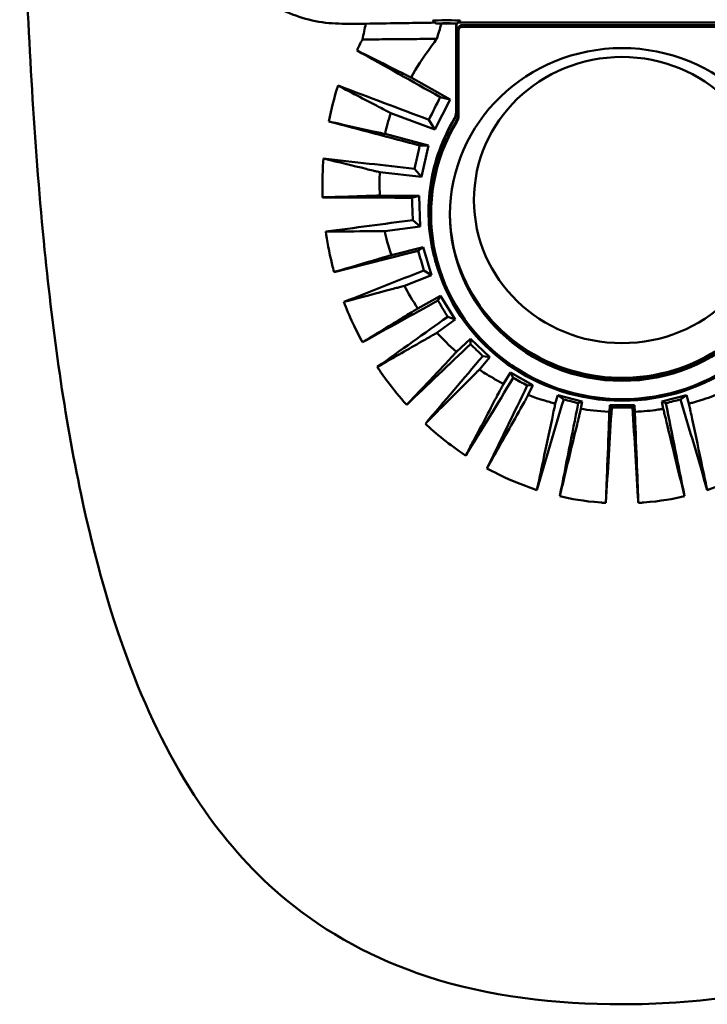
# Model space of a CAD drawing. Header units: millimetres. Extents: x 393 to 1646, y 325 to 1077.
# Tile 3 of 10: x 1110 to 1210, y 391 to 534. Entities that reach past the tile are written whole.
import ezdxf

# ---------------------------------------------------------------- set-up
doc = ezdxf.new("R2010")
doc.units = ezdxf.units.MM
doc.header["$LTSCALE"] = 4
doc.layers.add('Visibile (ISO)', color=7, linetype='Continuous', lineweight=50)

msp = doc.modelspace()

# ---------------------------------------------------------------- linework, layer by layer
at = {"layer": 'Visibile (ISO)'}
for p, q in [((1160.053, 533.332), (1156.607, 533.332)), ((1170.238, 533.367), (1173.321, 533.367)), ((1173.321, 533.356), (1170.238, 533.356)), ((1173.168, 533.349), (1173.164, 520.526)), ((1173.248, 533.352), (1173.245, 520.51)), ((1221.106, 533.484), (1173.452, 533.485)), ((1173.529, 532.649), (1173.529, 532.395)), ((1173.529, 532.395), (1173.529, 520.014)), ((1174.029, 533.133), (1220.529, 533.133)), ((1220.529, 532.879), (1174.029, 532.879)), ((1172.308, 522.322), (1166.634, 525.511)), ((1170.084, 517.94), (1172.308, 522.322)), ((1172.308, 522.322), (1170.86, 522.664)), ((1163.68, 520.336), (1170.084, 517.94)), ((1170.084, 517.94), (1169.213, 519.374)), ((1169.137, 515.641), (1162.844, 517.301)), ((1169.137, 515.641), (1167.873, 515.638)), ((1168.124, 511.056), (1169.137, 515.641)), ((1162.084, 511.74), (1168.124, 511.056)), ((1168.124, 511.056), (1167.13, 512.239)), ((1167.782, 508.329), (1162.091, 508.354)), ((1167.782, 508.329), (1166.758, 508.036)), ((1167.951, 503.862), (1167.782, 508.329)), ((1169.529, 505.856), (1169.529, 505.603)), ((1162.793, 503.177), (1167.951, 503.862)), ((1167.951, 503.862), (1166.877, 504.791)), ((1168.378, 500.868), (1163.763, 499.694)), ((1168.378, 500.868), (1167.642, 500.345)), ((1169.611, 496.799), (1168.378, 500.868)), ((1165.663, 495.234), (1169.611, 496.799)), ((1169.611, 496.799), (1168.502, 497.476)), ((1170.916, 493.773), (1167.614, 491.955)), ((1170.916, 493.773), (1170.52, 493.084)), ((1173.039, 490.321), (1170.916, 493.773)), ((1170.389, 488.411), (1173.039, 490.321)), ((1173.039, 490.321), (1171.948, 490.744)), ((1175.24, 487.543), (1173.217, 485.625)), ((1175.24, 487.543), (1175.237, 486.77)), ((1178.047, 484.859), (1175.24, 487.543)), ((1176.545, 483.064), (1178.047, 484.859)), ((1178.047, 484.859), (1177.044, 485.032)), ((1181.055, 482.618), (1180.044, 480.99)), ((1184.334, 480.794), (1181.055, 482.618)), ((1181.055, 482.618), (1181.478, 481.866)), ((1184.334, 480.794), (1183.5, 480.737)), ((1183.657, 479.373), (1184.334, 480.794)), ((1187.948, 479.337), (1187.574, 478.12)), ((1191.498, 478.417), (1187.948, 479.337)), ((1187.948, 479.337), (1188.795, 478.727)), ((1191.498, 478.417), (1190.912, 478.176)), ((1191.293, 477.351), (1191.498, 478.417)), ((1206.61, 479.337), (1203.06, 478.417)), ((1203.06, 478.417), (1203.265, 477.351)), ((1203.06, 478.417), (1203.646, 478.176)), ((1206.61, 479.337), (1205.764, 478.727)), ((1206.985, 478.12), (1206.61, 479.337)), ((1195.495, 477.909), (1195.431, 476.934)), ((1199.064, 477.909), (1195.495, 477.909)), ((1195.495, 477.909), (1195.773, 477.555)), ((1195.773, 477.555), (1198.785, 477.555)), ((1199.064, 477.909), (1198.785, 477.555)), ((1199.127, 476.934), (1199.064, 477.909))]:
    msp.add_line(p, q, dxfattribs=at)
for centre, major_axis, ratio, start_param, end_param in [((1171.779, 533.791), (2, 0), 0.0174524, 0.1505683, 2.9910244), ((1171.779, 533.361), (-1.571, 0), 0.0174524, 3.3337853, 6.0909927), ((1171.779, 533.361), (1.571, 0), 0.0174524, 3.3337853, 6.0909927), ((1174.029, 532.649), (-0.5, 0), 0.9672427, 4.712389, 6.2831853), ((1174.029, 532.395), (-0.5, 0), 0.9672427, 4.712389, 6.2831853), ((1012.226, 594), (-604.848, 334.747), 0.0215179, 4.4589432, 4.4795934), ((1083.455, 594), (873.202, -332.968), 0.0421934, 4.8116706, 4.8268334), ((1145.734, 594), (-158.164, -334.209), 0.1454972, 1.4148967, 1.4249592), ((1171.529, 520.268), (2, 0), 0.9672427, 5.758629, 6.2831853), ((1171.529, 520.014), (2, 0), 0.9672427, 5.758629, 6.2831853), ((821.178, 594), (-1283.724, 334.795), 0.0091265, 4.4413047, 4.4519728), ((1197.279, 505.603), (-27.75, 0), 0.9672427, 5.758629, 9.9493343), ((1197.279, 505.856), (-27.75, 0), 0.9672427, 5.758629, 6.2831853), ((1136.138, 594), (62.736, 334.89), 0.1369206, 4.4914789, 4.5019288), ((814.44, 594), (2886.075, -332.493), 0.0141734, 4.8319185, 4.836532), ((1122.987, 594), (-23.227, 334.989), 0.1164755, 4.4347661, 4.4448015), ((1197.279, 505.856), (-25, 0), 0.9672427, 0.005249, 3.1363436), ((1523.784, 594), (-2463.056, -332.514), 0.0165384, 1.4179553, 1.4231479), ((1586.909, 594), (1331.143, 334.796), 0.0087741, 1.8890115, 1.8986807), ((1104.73, 594), (-111.264, 334.851), 0.0898748, 4.3902588, 4.3991903), ((1197.262, 506.121), (-25.08, 0), 0.9672427, 0.361618, 2.9042376), ((1304.502, 594), (-824.428, -333.02), 0.0441092, 1.3729593, 1.3872871), ((1197.279, 505.611), (-28, 0), 0.9672485, 0.2933583, 2.8482343), ((1197.279, 505.881), (-28, 0), 0.9672485, 0.2979831, 1.0559633), ((1385.795, 594), (617.468, 334.749), 0.0210009, 1.915509, 1.9345244), ((1077.884, 594), (-214.824, 334.729), 0.0626896, 4.3588475, 4.3661828), ((1253.527, 594), (-452.66, -333.772), 0.0633188, 1.3201314, 1.3431292), ((1317.382, 594), (361.78, 334.707), 0.0387493, 1.9384782, 1.9664315), ((1034.096, 594), (-358.645, 334.706), 0.0391114, 4.3391994, 4.3446819), ((1227.812, 594), (-271.88, -334.448), 0.0707123, 1.2656941, 1.2969115), ((1281.584, 594), (216.879, 334.728), 0.0622394, 1.9524167, 1.9884986), ((948.138, 594), (-611.108, 334.748), 0.0212585, 4.3287022, 4.3322837), ((1210.142, 594), (-153.411, -334.849), 0.0655453, 1.2174879, 1.2559198), ((1258.595, 594), (112.885, 334.848), 0.0893923, 1.9522029, 1.9944173), ((1195.444, 594), (-60.188, -334.986), 0.0500061, 1.1833934, 1.2267499), ((693.693, 594), (-1307.03, 334.796), 0.0089497, 4.3244329, 4.3261843), ((1700.865, 594), (1307.03, 334.796), 0.0089497, 1.957001, 1.9587524), ((1199.114, 594), (60.188, -334.986), 0.0500061, 5.0564354, 5.0997919), ((1135.963, 594), (-112.885, 334.848), 0.0893923, 4.288768, 4.3309824), ((1213.248, 594), (24.394, 334.999), 0.0285082, 1.9278778, 1.9724076), ((1181.311, 594), (-24.394, 334.999), 0.0285082, 4.3107777, 4.3553075)]:
    msp.add_ellipse(centre, major_axis=major_axis, ratio=ratio, start_param=start_param, end_param=end_param, dxfattribs=at)
for centre, major_axis in [((1197.279, 505.603), (-25, 0)), ((1197.262, 507.695), (21.5, 0))]:
    msp.add_ellipse(centre, major_axis=major_axis, ratio=0.9672427, dxfattribs=at)
for points, knots in [([(1197.279, 390.818), (1187.687, 390.818), (1177.85, 391.971), (1161.384, 397.329), (1154.332, 401.165), (1143.944, 409.743), (1139.997, 414.174), (1132.463, 424.924), (1129.15, 431.515), (1123.101, 446.82), (1120.64, 455.761), (1116.255, 476.41), (1114.616, 488.33), (1111.959, 514.882), (1111.119, 529.685), (1110, 560.929), (1109.779, 577.488), (1109.779, 594)], [0, 0, 0, 0, 2.8775619, 2.8775619, 5.3176285, 5.3176285, 7.2507016, 7.2507016, 9.6914423, 9.6914423, 12.7134606, 12.7134606, 16.5095808, 16.5095808, 21.0352562, 21.0352562, 25.9888147, 25.9888147, 25.9888147, 25.9888147]), ([(1284.779, 594), (1284.779, 576.732), (1284.539, 559.41), (1283.246, 525.423), (1282.204, 508.639), (1278.424, 476.781), (1275.782, 461.493), (1267.347, 434.912), (1261.904, 423.003), (1250.544, 409.861), (1247.174, 406.686), (1237.763, 399.752), (1231.054, 396.472), (1217.92, 392.549), (1211.496, 391.512), (1202.488, 390.9), (1199.882, 390.818), (1197.279, 390.818)], [0, 0, 0, 0, 5.1804353, 5.1804353, 10.3225287, 10.3225287, 15.2562276, 15.2562276, 19.5039907, 19.5039907, 21.0039604, 21.0039604, 23.2690895, 23.2690895, 25.2000106, 25.2000106, 25.9809707, 25.9809707, 25.9809707, 25.9809707]), ([(1136.664, 553.383), (1136.661, 552.127), (1136.778, 550.828), (1137.276, 548.242), (1137.658, 546.955), (1138.671, 544.486), (1139.302, 543.301), (1140.765, 541.109), (1141.596, 540.101), (1143.365, 538.322), (1144.362, 537.488), (1146.538, 536.015), (1147.716, 535.377), (1150.176, 534.352), (1151.461, 533.963), (1154.047, 533.453), (1155.348, 533.332), (1156.607, 533.332)], [3.0257953, 3.0257953, 3.0257953, 3.0257953, 3.4053987, 3.4053987, 3.7856008, 3.7856008, 4.165803, 4.165803, 4.5460051, 4.5460051, 4.9237932, 4.9237932, 5.3015812, 5.3015812, 5.6793692, 5.6793692, 6.0571411, 6.0571411, 6.0571411, 6.0571411]), ([(1160.053, 533.332), (1159.971, 532.948), (1159.889, 532.564), (1159.724, 531.797), (1159.641, 531.414), (1159.557, 531.031)], [-0.28726667, -0.28726667, -0.28726667, -0.28726667, -0.16751779, -0.16751779, -0.04798675, -0.04798675, -0.04798675, -0.04798675]), ([(1168.636, 533.466), (1167.341, 533.446), (1166.36, 533.431), (1163.221, 533.383), (1161.619, 533.357), (1160.053, 533.332)], [-1.2843625, -1.2843625, -1.2843625, -1.2843625, -0.6652732, -0.6652732, -0.0312634, -0.0312634, -0.0312634, -0.0312634]), ([(1170.103, 533.489), (1170.025, 533.487), (1169.947, 533.486), (1169.868, 533.485), (1169.417, 533.478), (1169.013, 533.472), (1168.636, 533.466)], [-1.49596029, -1.49596029, -1.49596029, -1.49596029, -1.464716, -1.464716, -1.464716, -1.28436247, -1.28436247, -1.28436247, -1.28436247]), ([(1159.557, 531.031), (1159.601, 531.032), (1159.645, 531.032), (1159.69, 531.033), (1160.896, 531.044), (1162.121, 531.056), (1165.427, 531.087), (1166.684, 531.099), (1167.9, 531.11)], [-0.0179847, -0.0179847, -0.0179847, -0.0179847, 0, 0, 0, 0.4921705, 0.4921705, 1.3339715, 1.3339715, 1.3339715, 1.3339715]), ([(1170.364, 531.132), (1170.125, 530.807), (1169.887, 530.481), (1168.232, 528.219), (1167.406, 526.94), (1166.634, 525.511)], [-2.13072954, -2.13072954, -2.13072954, -2.13072954, -1.99988264, -1.99988264, -1.22137701, -1.22137701, -1.22137701, -1.22137701]), ([(1169.142, 531.121), (1169.385, 531.123), (1169.636, 531.126), (1169.901, 531.128), (1170.055, 531.129), (1170.21, 531.131), (1170.364, 531.132)], [1.61743779, 1.61743779, 1.61743779, 1.61743779, 1.77832938, 1.77832938, 1.77832938, 1.87232755, 1.87232755, 1.87232755, 1.87232755]), ([(1164.858, 526.397), (1163.032, 527.309), (1161.196, 528.226), (1159.345, 529.152), (1159.213, 529.218), (1159.08, 529.285), (1158.947, 529.351), (1158.889, 529.38), (1158.831, 529.409), (1158.773, 529.438)], [-3.67052838, -3.67052838, -3.67052838, -3.67052838, -2.80623689, -2.80623689, -2.80623689, -2.74434251, -2.74434251, -2.74434251, -2.71721915, -2.71721915, -2.71721915, -2.71721915]), ([(1166.634, 525.511), (1166.522, 525.567), (1166.409, 525.623), (1166.297, 525.679), (1166.114, 525.77), (1165.93, 525.862), (1165.747, 525.953)], [-3.95128815, -3.95128815, -3.95128815, -3.95128815, -3.89785994, -3.89785994, -3.89785994, -3.81098553, -3.81098553, -3.81098553, -3.81098553]), ([(1156.025, 524.335), (1156.135, 524.278), (1156.244, 524.221), (1156.353, 524.164), (1157.432, 523.602), (1158.512, 523.038), (1160.354, 522.077), (1161.125, 521.674), (1161.894, 521.271)], [0.11907103, 0.11907103, 0.11907103, 0.11907103, 0.16963121, 0.16963121, 0.16963121, 0.66912869, 0.66912869, 1.02741073, 1.02741073, 1.02741073, 1.02741073]), ([(1162.789, 520.803), (1162.973, 520.707), (1163.157, 520.61), (1163.341, 520.514), (1163.455, 520.454), (1163.568, 520.395), (1163.68, 520.336)], [1.16633476, 1.16633476, 1.16633476, 1.16633476, 1.25233332, 1.25233332, 1.25233332, 1.30557343, 1.30557343, 1.30557343, 1.30557343]), ([(1170.475, 497.779), (1170.278, 498.382), (1170.101, 498.992), (1169.088, 503.046), (1168.93, 506.613), (1170.01, 513.422), (1171.164, 516.612), (1172.888, 519.516)], [-2.3910428, -2.3910428, -2.3910428, -2.3910428, -2.1943022, -2.1943022, -1.0974079, -1.0974079, -0.0576628, -0.0576628, -0.0576628, -0.0576628]), ([(1172.968, 519.499), (1172.263, 518.313), (1171.65, 517.073), (1169.817, 512.504), (1169.175, 508.999), (1169.298, 502.908), (1169.726, 500.369), (1170.513, 497.93)], [5.844234, 5.844234, 5.844234, 5.844234, 6.2706166, 6.2706166, 7.3643994, 7.3643994, 8.1599844, 8.1599844, 8.1599844, 8.1599844]), ([(1172.888, 519.516), (1172.979, 519.668), (1173.048, 519.832), (1173.141, 520.173), (1173.164, 520.349), (1173.164, 520.526)], [-0.10937649, -0.10937649, -0.10937649, -0.10937649, -0.05490561, -0.05490561, 0, 0, 0, 0]), ([(1173.245, 520.51), (1173.245, 520.335), (1173.222, 520.161), (1173.13, 519.82), (1173.06, 519.654), (1172.968, 519.499)], [0, 0, 0, 0, 0.05415648, 0.05415648, 0.10953181, 0.10953181, 0.10953181, 0.10953181]), ([(1160.898, 517.732), (1159.152, 518.119), (1157.392, 518.51), (1155.387, 518.957), (1155.126, 519.015), (1154.858, 519.075), (1154.794, 519.089), (1154.731, 519.103), (1154.668, 519.117)], [-1.8007324, -1.8007324, -1.8007324, -1.8007324, -0.8741473, -0.8741473, -0.739936, -0.739936, -0.739936, -0.7082805, -0.7082805, -0.7082805, -0.7082805]), ([(1162.844, 517.301), (1162.721, 517.328), (1162.598, 517.355), (1162.475, 517.383), (1162.274, 517.427), (1162.074, 517.471), (1161.873, 517.516)], [-2.14631999, -2.14631999, -2.14631999, -2.14631999, -2.08052431, -2.08052431, -2.08052431, -1.97356101, -1.97356101, -1.97356101, -1.97356101]), ([(1160.107, 512.226), (1158.123, 512.713), (1156.102, 513.206), (1154.104, 513.691), (1154.04, 513.707), (1153.975, 513.723), (1153.911, 513.738)], [-1.02708154, -1.02708154, -1.02708154, -1.02708154, -0.16826554, -0.16826554, -0.16826554, -0.1407107, -0.1407107, -0.1407107, -0.1407107]), ([(1162.084, 511.74), (1161.959, 511.771), (1161.834, 511.802), (1161.709, 511.832), (1161.546, 511.873), (1161.382, 511.913), (1161.179, 511.963), (1161.138, 511.973), (1161.097, 511.983)], [-1.31437449, -1.31437449, -1.31437449, -1.31437449, -1.25949385, -1.25949385, -1.25949385, -1.18825275, -1.18825275, -1.17052926, -1.17052926, -1.17052926, -1.17052926]), ([(1160.083, 508.29), (1158.384, 508.236), (1156.667, 508.182), (1154.639, 508.12), (1154.311, 508.11), (1153.98, 508.099), (1153.916, 508.097), (1153.85, 508.095), (1153.783, 508.093)], [-1.7269165, -1.7269165, -1.7269165, -1.7269165, -0.9091513, -0.9091513, -0.7523486, -0.7523486, -0.7523486, -0.7219981, -0.7219981, -0.7219981, -0.7219981]), ([(1162.091, 508.354), (1161.964, 508.35), (1161.837, 508.346), (1161.71, 508.342), (1161.504, 508.335), (1161.297, 508.328), (1161.09, 508.322)], [-2.05071463, -2.05071463, -2.05071463, -2.05071463, -1.98906741, -1.98906741, -1.98906741, -1.88883855, -1.88883855, -1.88883855, -1.88883855]), ([(1160.729, 503.165), (1158.652, 503.153), (1156.524, 503.136), (1154.43, 503.118), (1154.362, 503.117), (1154.295, 503.116), (1154.227, 503.116)], [-1.06489102, -1.06489102, -1.06489102, -1.06489102, -0.17191153, -0.17191153, -0.17191153, -0.14311621, -0.14311621, -0.14311621, -0.14311621]), ([(1154.227, 503.116), (1154.404, 501.873), (1154.693, 500.204), (1155.254, 497.957), (1155.344, 497.613), (1155.446, 497.239)], [-2.3880333, -2.3880333, -2.3880333, -2.3880333, -1.0495982, -1.0495982, -0.823781, -0.823781, -0.823781, -0.823781]), ([(1162.793, 503.177), (1162.663, 503.176), (1162.532, 503.176), (1162.401, 503.175), (1162.197, 503.174), (1161.993, 503.173), (1161.78, 503.172), (1161.772, 503.172), (1161.763, 503.172)], [-1.36298148, -1.36298148, -1.36298148, -1.36298148, -1.30609619, -1.30609619, -1.30609619, -1.21733597, -1.21733597, -1.21377327, -1.21377327, -1.21377327, -1.21377327]), ([(1163.763, 499.694), (1163.64, 499.658), (1163.517, 499.621), (1163.393, 499.585), (1163.194, 499.526), (1162.993, 499.466), (1162.79, 499.406)], [-1.91223873, -1.91223873, -1.91223873, -1.91223873, -1.8510855, -1.8510855, -1.8510855, -1.75235304, -1.75235304, -1.75235304, -1.75235304]), ([(1161.81, 499.116), (1159.77, 498.513), (1157.612, 497.877), (1155.666, 497.304), (1155.658, 497.302), (1155.651, 497.3), (1155.643, 497.297), (1155.577, 497.278), (1155.512, 497.259), (1155.446, 497.239)], [-1.5953078, -1.5953078, -1.5953078, -1.5953078, -0.6244654, -0.6244654, -0.6244654, -0.6207305, -0.6207305, -0.6207305, -0.5879065, -0.5879065, -0.5879065, -0.5879065]), ([(1165.663, 495.234), (1165.535, 495.2), (1165.407, 495.167), (1165.278, 495.132), (1165.068, 495.077), (1164.859, 495.022), (1164.65, 494.966)], [-1.44438469, -1.44438469, -1.44438469, -1.44438469, -1.38519559, -1.38519559, -1.38519559, -1.28918766, -1.28918766, -1.28918766, -1.28918766]), ([(1163.631, 494.696), (1161.545, 494.143), (1159.391, 493.567), (1157.285, 493.003), (1157.145, 492.965), (1157.004, 492.927), (1156.864, 492.89)], [-1.1342495, -1.1342495, -1.1342495, -1.1342495, -0.1873314, -0.1873314, -0.1873314, -0.1241778, -0.1241778, -0.1241778, -0.1241778]), ([(1164.65, 494.966), (1164.603, 494.954), (1164.556, 494.942), (1164.219, 494.852), (1163.926, 494.775), (1163.631, 494.696)], [-1.28918766, -1.28918766, -1.28918766, -1.28918766, -1.26778455, -1.26778455, -1.13424949, -1.13424949, -1.13424949, -1.13424949]), ([(1156.864, 492.89), (1157.228, 491.931), (1157.644, 490.923), (1158.633, 488.785), (1159.047, 487.984), (1159.554, 487.028)], [-1.7374367, -1.7374367, -1.7374367, -1.7374367, -1.1057772, -1.1057772, -0.5434161, -0.5434161, -0.5434161, -0.5434161]), ([(1165.841, 490.869), (1164.002, 489.743), (1162.037, 488.543), (1160.25, 487.453), (1160.081, 487.349), (1159.911, 487.246), (1159.742, 487.143), (1159.679, 487.105), (1159.617, 487.067), (1159.554, 487.028)], [-1.6290609, -1.6290609, -1.6290609, -1.6290609, -0.6379935, -0.6379935, -0.6379935, -0.5438467, -0.5438467, -0.5438467, -0.5090399, -0.5090399, -0.5090399, -0.5090399]), ([(1167.614, 491.955), (1167.502, 491.887), (1167.39, 491.818), (1167.278, 491.749), (1167.098, 491.639), (1166.915, 491.527), (1166.731, 491.414)], [-1.95645558, -1.95645558, -1.95645558, -1.95645558, -1.89313049, -1.89313049, -1.89313049, -1.79099955, -1.79099955, -1.79099955, -1.79099955]), ([(1170.389, 488.411), (1170.271, 488.344), (1170.153, 488.276), (1170.034, 488.209), (1169.842, 488.099), (1169.649, 487.989), (1169.457, 487.879)], [-1.54895729, -1.54895729, -1.54895729, -1.54895729, -1.48734418, -1.48734418, -1.48734418, -1.38751915, -1.38751915, -1.38751915, -1.38751915]), ([(1168.521, 487.344), (1166.612, 486.253), (1164.623, 485.112), (1162.694, 484.003), (1162.37, 483.817), (1162.045, 483.63), (1161.719, 483.442)], [-1.2265329, -1.2265329, -1.2265329, -1.2265329, -0.248922, -0.248922, -0.248922, -0.0845744, -0.0845744, -0.0845744, -0.0845744]), ([(1169.457, 487.879), (1169.398, 487.846), (1169.34, 487.812), (1169.029, 487.635), (1168.776, 487.49), (1168.521, 487.344)], [-1.38751915, -1.38751915, -1.38751915, -1.38751915, -1.35715347, -1.35715347, -1.22653287, -1.22653287, -1.22653287, -1.22653287]), ([(1173.217, 485.625), (1173.124, 485.527), (1173.032, 485.428), (1172.939, 485.33), (1172.554, 484.919), (1172.157, 484.496), (1171.752, 484.065)], [-1.78466299, -1.78466299, -1.78466299, -1.78466299, -1.72757625, -1.72757625, -1.72757625, -1.48955633, -1.48955633, -1.48955633, -1.48955633]), ([(1171.752, 484.065), (1170.236, 482.451), (1168.617, 480.731), (1167.141, 479.166), (1166.805, 478.809), (1166.475, 478.459), (1166.15, 478.115), (1166.096, 478.058), (1166.041, 478), (1165.987, 477.942)], [-1.4895563, -1.4895563, -1.4895563, -1.4895563, -0.5984638, -0.5984638, -0.5984638, -0.3953052, -0.3953052, -0.3953052, -0.3611352, -0.3611352, -0.3611352, -0.3611352]), ([(1161.719, 483.442), (1162.175, 482.756), (1162.665, 482.055), (1164.178, 480.036), (1164.905, 479.185), (1165.987, 477.942)], [-1.3900482, -1.3900482, -1.3900482, -1.3900482, -0.9603766, -0.9603766, -0.2713233, -0.2713233, -0.2713233, -0.2713233]), ([(1176.545, 483.064), (1176.446, 482.965), (1176.347, 482.867), (1176.248, 482.767), (1176.015, 482.534), (1175.781, 482.3), (1175.36, 481.879), (1175.172, 481.69), (1174.982, 481.5)], [-1.66195425, -1.66195425, -1.66195425, -1.66195425, -1.59802164, -1.59802164, -1.59802164, -1.44796382, -1.44796382, -1.32775668, -1.32775668, -1.32775668, -1.32775668]), ([(1176.545, 483.064), (1177.044, 482.727), (1177.649, 482.329), (1179.059, 481.514), (1179.548, 481.246), (1180.044, 480.99)], [-1.11268261, -1.11268261, -1.11268261, -1.11268261, -0.6573307, -0.6573307, -0.42033004, -0.42033004, -0.42033004, -0.42033004]), ([(1174.982, 481.5), (1173.4, 479.916), (1171.732, 478.243), (1170.126, 476.631), (1169.654, 476.157), (1169.177, 475.678), (1168.699, 475.198)], [-1.3277567, -1.3277567, -1.3277567, -1.3277567, -0.3252869, -0.3252869, -0.3252869, -0.0303873, -0.0303873, -0.0303873, -0.0303873]), ([(1180.044, 480.99), (1179.979, 480.866), (1179.914, 480.742), (1179.849, 480.618), (1179.744, 480.418), (1179.639, 480.215), (1179.532, 480.011)], [-1.64294239, -1.64294239, -1.64294239, -1.64294239, -1.58635508, -1.58635508, -1.58635508, -1.49493038, -1.49493038, -1.49493038, -1.49493038]), ([(1183.657, 479.373), (1183.587, 479.248), (1183.516, 479.122), (1183.445, 478.996), (1183.331, 478.794), (1183.216, 478.59), (1183.1, 478.384)], [-0.00980622, -0.00980622, -0.00980622, -0.00980622, 0.05684967, 0.05684967, 0.05684967, 0.16381251, 0.16381251, 0.16381251, 0.16381251]), ([(1183.657, 479.373), (1184.25, 479.146), (1184.839, 478.927), (1186.421, 478.434), (1186.996, 478.27), (1187.574, 478.12)], [-0.298796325, -0.298796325, -0.298796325, -0.298796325, -0.240489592, -0.240489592, -0.207678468, -0.207678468, -0.207678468, -0.207678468]), ([(1206.985, 478.12), (1207.142, 478.161), (1207.309, 478.205), (1209.103, 478.698), (1209.978, 479.02), (1210.901, 479.373)], [-0.34545116, -0.34545116, -0.34545116, -0.34545116, -0.31180409, -0.31180409, -0.01234155, -0.01234155, -0.01234155, -0.01234155]), ([(1179.017, 479.028), (1177.946, 476.985), (1176.817, 474.835), (1175.801, 472.904), (1175.412, 472.165), (1175.039, 471.457), (1174.683, 470.781), (1174.643, 470.705), (1174.603, 470.628), (1174.562, 470.552)], [-1.3495986, -1.3495986, -1.3495986, -1.3495986, -0.4529466, -0.4529466, -0.4529466, -0.1096099, -0.1096099, -0.1096099, -0.0707799, -0.0707799, -0.0707799, -0.0707799]), ([(1187.574, 478.12), (1187.544, 477.978), (1187.514, 477.836), (1187.484, 477.694), (1187.435, 477.465), (1187.386, 477.234), (1187.337, 477.002)], [-2.07356291, -2.07356291, -2.07356291, -2.07356291, -2.01070171, -2.01070171, -2.01070171, -1.90917634, -1.90917634, -1.90917634, -1.90917634]), ([(1207.221, 477.002), (1207.172, 477.234), (1207.123, 477.466), (1207.075, 477.694), (1207.045, 477.836), (1207.015, 477.978), (1206.985, 478.12)], [-0.09937644, -0.09937644, -0.09937644, -0.09937644, 0.02548406, 0.02548406, 0.02548406, 0.10281065, 0.10281065, 0.10281065, 0.10281065]), ([(1182.542, 477.393), (1181.834, 476.136), (1181.099, 474.83), (1179.945, 472.779), (1179.521, 472.027), (1179.096, 471.272), (1178.622, 470.428), (1178.139, 469.571), (1177.654, 468.707)], [0.3333685, 0.3333685, 0.3333685, 0.3333685, 0.9716843, 0.9716843, 1.3329544, 1.3329544, 1.3329544, 1.736088, 1.736088, 1.736088, 1.736088]), ([(1191.293, 477.351), (1191.258, 477.208), (1191.224, 477.065), (1191.189, 476.922), (1191.133, 476.692), (1191.077, 476.459), (1191.02, 476.225)], [-0.04411315, -0.04411315, -0.04411315, -0.04411315, 0.02443259, 0.02443259, 0.02443259, 0.13466065, 0.13466065, 0.13466065, 0.13466065]), ([(1191.293, 477.351), (1192.411, 477.178), (1193.708, 477.019), (1195.372, 476.936), (1195.401, 476.935), (1195.431, 476.934)], [-2.6952336, -2.6952336, -2.6952336, -2.6952336, -1.539815, -1.539815, -1.5206441, -1.5206441, -1.5206441, -1.5206441]), ([(1195.431, 476.934), (1195.425, 476.786), (1195.42, 476.638), (1195.414, 476.491), (1195.405, 476.252), (1195.396, 476.012), (1195.386, 475.772)], [-2.47341665, -2.47341665, -2.47341665, -2.47341665, -2.40617491, -2.40617491, -2.40617491, -2.29705642, -2.29705642, -2.29705642, -2.29705642]), ([(1199.127, 476.934), (1200.557, 477.001), (1201.295, 477.076), (1202.754, 477.274), (1203.013, 477.312), (1203.265, 477.351)], [-0.43245254, -0.43245254, -0.43245254, -0.43245254, -0.12099385, -0.12099385, -0.06470495, -0.06470495, -0.06470495, -0.06470495]), ([(1199.127, 476.934), (1199.133, 476.786), (1199.139, 476.638), (1199.144, 476.491), (1199.154, 476.252), (1199.163, 476.012), (1199.172, 475.772)], [0.1351483, 0.1351483, 0.1351483, 0.1351483, 0.19122149, 0.19122149, 0.19122149, 0.28221417, 0.28221417, 0.28221417, 0.28221417]), ([(1203.265, 477.351), (1203.3, 477.208), (1203.335, 477.065), (1203.369, 476.922), (1203.426, 476.69), (1203.482, 476.458), (1203.538, 476.225)], [-2.16697287, -2.16697287, -2.16697287, -2.16697287, -2.10977084, -2.10977084, -2.10977084, -2.01712519, -2.01712519, -2.01712519, -2.01712519]), ([(1168.699, 475.198), (1169.397, 474.546), (1170.277, 473.765), (1172.382, 472.083), (1173.161, 471.534), (1174.562, 470.552)], [-1.5538353, -1.5538353, -1.5538353, -1.5538353, -0.8716593, -0.8716593, -0.1887756, -0.1887756, -0.1887756, -0.1887756]), ([(1187.1, 475.88), (1186.603, 473.536), (1186.082, 471.083), (1185.628, 468.95), (1185.407, 467.911), (1185.184, 466.864), (1184.963, 465.825), (1184.944, 465.735), (1184.924, 465.645), (1184.905, 465.555)], [-1.7480244, -1.7480244, -1.7480244, -1.7480244, -0.746479, -0.746479, -0.746479, -0.2583027, -0.2583027, -0.2583027, -0.2159975, -0.2159975, -0.2159975, -0.2159975]), ([(1190.747, 475.099), (1190.33, 473.381), (1189.897, 471.595), (1189.338, 469.289), (1189.203, 468.733), (1189.068, 468.175), (1188.789, 467.025), (1188.504, 465.847), (1188.216, 464.66)], [0.3094538, 0.3094538, 0.3094538, 0.3094538, 1.1013752, 1.1013752, 1.3494704, 1.3494704, 1.3494704, 1.8605271, 1.8605271, 1.8605271, 1.8605271]), ([(1203.812, 475.099), (1204.405, 472.654), (1204.987, 470.25), (1205.49, 468.175), (1205.752, 467.097), (1206.015, 466.009), (1206.277, 464.929), (1206.299, 464.84), (1206.321, 464.75), (1206.342, 464.66)], [-1.86736, -1.86736, -1.86736, -1.86736, -0.890048, -0.890048, -0.890048, -0.3827429, -0.3827429, -0.3827429, -0.3406872, -0.3406872, -0.3406872, -0.3406872]), ([(1209.653, 465.555), (1209.634, 465.645), (1209.615, 465.735), (1209.595, 465.825), (1209.375, 466.86), (1209.152, 467.907), (1208.93, 468.95), (1208.475, 471.086), (1207.954, 473.54), (1207.458, 475.88)], [-2.1788152, -2.1788152, -2.1788152, -2.1788152, -2.1266118, -2.1266118, -2.1266118, -1.5264364, -1.5264364, -1.5264364, -0.2974666, -0.2974666, -0.2974666, -0.2974666]), ([(1195.342, 474.61), (1195.245, 472.088), (1195.148, 469.566), (1195.067, 467.473), (1195.024, 466.361), (1194.979, 465.193), (1194.932, 463.968), (1194.929, 463.875), (1194.925, 463.782), (1194.922, 463.688)], [-2.1217707, -2.1217707, -2.1217707, -2.1217707, -0.9814631, -0.9814631, -0.9814631, -0.3758773, -0.3758773, -0.3758773, -0.3297181, -0.3297181, -0.3297181, -0.3297181]), ([(1199.217, 474.61), (1199.314, 472.089), (1199.411, 469.567), (1199.491, 467.473), (1199.534, 466.359), (1199.579, 465.19), (1199.626, 463.968), (1199.63, 463.875), (1199.633, 463.782), (1199.637, 463.688)], [0.4283764, 0.4283764, 0.4283764, 0.4283764, 1.3790202, 1.3790202, 1.3790202, 1.884551, 1.884551, 1.884551, 1.9231605, 1.9231605, 1.9231605, 1.9231605]), ([(1177.654, 468.707), (1178.573, 468.203), (1179.827, 467.561), (1182.367, 466.475), (1183.126, 466.195), (1184.905, 465.555)], [-2.2034586, -2.2034586, -2.2034586, -2.2034586, -1.0165274, -1.0165274, -0.2244248, -0.2244248, -0.2244248, -0.2244248]), ([(1209.653, 465.555), (1211.436, 466.197), (1212.199, 466.478), (1214.738, 467.564), (1215.988, 468.205), (1216.905, 468.707)], [-0.38416391, -0.38416391, -0.38416391, -0.38416391, -0.27210968, -0.27210968, -0.10553061, -0.10553061, -0.10553061, -0.10553061]), ([(1188.216, 464.66), (1189.859, 464.279), (1191.643, 463.938), (1194.335, 463.727), (1194.48, 463.715), (1194.922, 463.688)], [-15.1446268, -15.1446268, -15.1446268, -15.1446268, -3.6909106, -3.6909106, -2.9318652, -2.9318652, -2.9318652, -2.9318652]), ([(1199.637, 463.688), (1199.975, 463.708), (1200.2, 463.725), (1202.928, 463.94), (1204.704, 464.28), (1206.342, 464.66)], [-0.71890853, -0.71890853, -0.71890853, -0.71890853, -0.67666135, -0.67666135, -0.17524654, -0.17524654, -0.17524654, -0.17524654])]:
    msp.add_open_spline(points, degree=3, knots=knots, dxfattribs=at)
for points, weights in [([(1169.802, 533.796), (1170.046, 533.555), (1170.238, 533.367)], [1, 1.00752938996, 1]), ([(1170.238, 533.356), (1170.046, 533.544), (1169.802, 533.786)], [1, 1.00752938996, 1]), ([(1173.321, 533.367), (1173.513, 533.555), (1173.757, 533.796)], [1, 1.00752938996, 1]), ([(1173.757, 533.785), (1173.513, 533.544), (1173.321, 533.356)], [1, 1.00752938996, 1]), ([(1153.783, 508.093), (1160.27, 508.065), (1166.758, 508.036)], [0.999996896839, 0.999996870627, 0.999996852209])]:
    msp.add_rational_spline(points, weights, degree=2, dxfattribs=at)
for points in [[(1171.031, 533.337), (1170.81, 532.602), (1170.587, 531.867), (1170.364, 531.132)], [(1159.557, 531.031), (1159.279, 530.493), (1159.021, 529.969), (1158.773, 529.438)], [(1167.9, 531.11), (1168.31, 531.113), (1168.713, 531.117), (1169.142, 531.121)], [(1165.747, 525.953), (1165.451, 526.101), (1165.154, 526.249), (1164.858, 526.397)], [(1156.025, 524.335), (1155.45, 522.55), (1155.036, 520.962), (1154.668, 519.117)], [(1161.894, 521.271), (1162.193, 521.115), (1162.491, 520.959), (1162.789, 520.803)], [(1163.68, 520.336), (1163.322, 519.243), (1163.064, 518.278), (1162.844, 517.301)], [(1161.873, 517.516), (1161.548, 517.588), (1161.223, 517.66), (1160.898, 517.732)], [(1153.911, 513.738), (1153.798, 512.362), (1153.698, 510.41), (1153.783, 508.093)], [(1161.097, 511.983), (1160.768, 512.064), (1160.438, 512.145), (1160.107, 512.226)], [(1162.084, 511.74), (1162.039, 510.85), (1162.018, 509.704), (1162.091, 508.354)], [(1161.09, 508.322), (1160.755, 508.311), (1160.419, 508.3), (1160.083, 508.29)], [(1161.763, 503.172), (1161.42, 503.17), (1161.075, 503.168), (1160.729, 503.165)], [(1162.793, 503.177), (1162.983, 502.311), (1163.279, 501.118), (1163.763, 499.694)], [(1162.79, 499.406), (1162.468, 499.311), (1162.14, 499.214), (1161.81, 499.116)], [(1165.663, 495.234), (1166.227, 494.146), (1166.827, 493.117), (1167.614, 491.955)], [(1166.731, 491.414), (1166.438, 491.235), (1166.141, 491.053), (1165.841, 490.869)], [(1170.389, 488.411), (1171.228, 487.479), (1172.123, 486.581), (1173.217, 485.625)], [(1179.532, 480.011), (1179.362, 479.687), (1179.19, 479.359), (1179.017, 479.028)], [(1183.1, 478.384), (1182.916, 478.058), (1182.73, 477.727), (1182.542, 477.393)], [(1187.337, 477.002), (1187.259, 476.632), (1187.18, 476.258), (1187.1, 475.88)], [(1207.458, 475.88), (1207.379, 476.258), (1207.299, 476.632), (1207.221, 477.002)], [(1191.02, 476.225), (1190.93, 475.854), (1190.839, 475.478), (1190.747, 475.099)], [(1195.386, 475.772), (1195.371, 475.386), (1195.357, 474.998), (1195.342, 474.61)], [(1199.172, 475.772), (1199.187, 475.386), (1199.202, 474.998), (1199.217, 474.61)], [(1203.538, 476.225), (1203.63, 475.849), (1203.721, 475.474), (1203.812, 475.099)]]:
    msp.add_open_spline(points, degree=3, dxfattribs=at)

doc.saveas('drawing.dxf')
